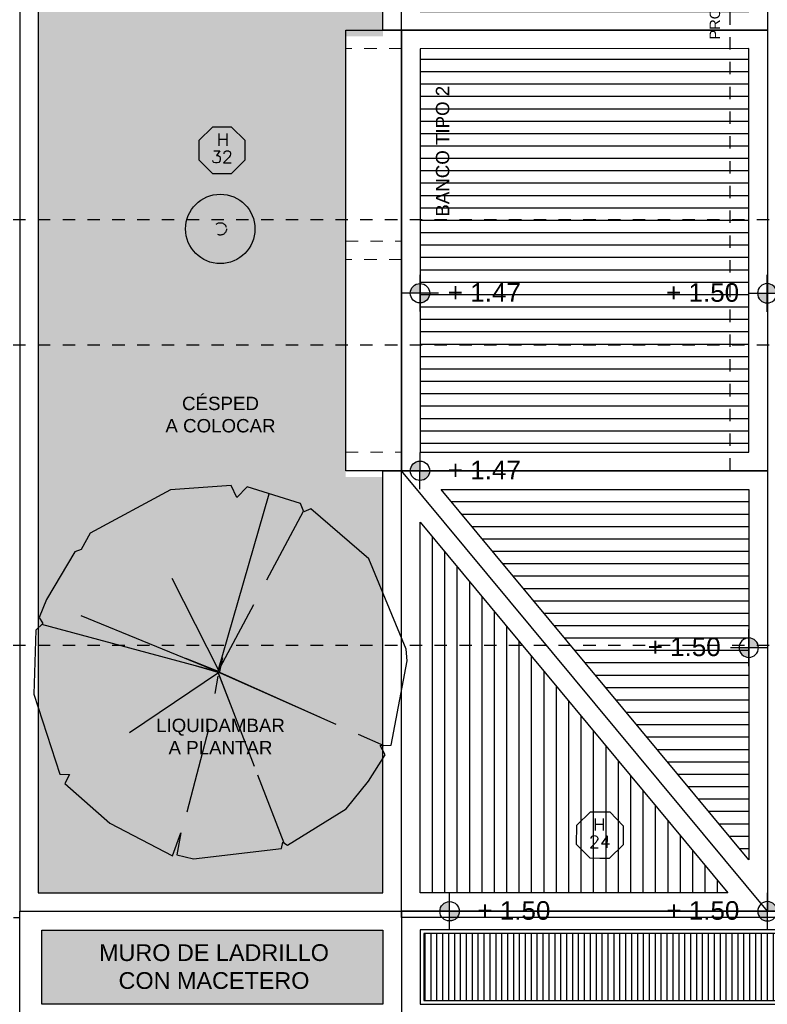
# Model space of a CAD drawing. Header units: metres. Extents: x -4243 to 4656, y 1445 to 4258.
# Tile 6 of 42: x 4456 to 4462, y 1568 to 1576. Entities that reach past the tile are written whole.
import ezdxf
from ezdxf.enums import TextEntityAlignment as Align

# ---------------------------------------------------------------- set-up
doc = ezdxf.new("R2010")
doc.units = ezdxf.units.M
doc.header["$LTSCALE"] = 0.3
for name, pattern in [('ACAD_ISO12W100', [21, 12, -3, 0, -3, 0, -3]), ('CAIF XREF PLANTAS 603$0$RAYITAS', [0.375, 0.25, -0.125]), ('DASHDOT', [1, 0.5, -0.25, 0, -0.25]), ('RAYITAS', [0.375, 0.25, -0.125])]:
    doc.linetypes.add(name, pattern=pattern)
for name, color, linetype in [('0 notas JP', 4, 'Continuous'), ('0.INA-Luminarias', 7, 'Continuous'), ('A ALUMINIO', 4, 'Continuous'), ('A HERRERÍA', 4, 'Continuous'), ('A MURO VISTO', 2, 'Continuous'), ('A PAVIMENTO', 253, 'Continuous'), ('A PROYEECIÓN CUBIERTA', 242, 'Continuous'), ('A VEGETACIÓN', 253, 'Continuous'), ('A-ALBA-1', 1, 'Continuous'), ('luminaria ext', 4, 'Continuous'), ('TXT', 3, 'Continuous'), ('TXT 1.100', 3, 'Continuous'), ('TXT PLANILLAS', 3, 'Continuous'), ('TXT TERMINACIONES', 3, 'Continuous')]:
    doc.layers.add(name, color=color, linetype=linetype)
doc.layers.add('04 gris', color=252, linetype='Continuous', lineweight=13)
doc.layers.add('A_PAVIMENTO EXT_', color=254, linetype='Continuous', lineweight=9)
doc.styles.add('arial', font='arial.ttf')
doc.styles.add('ROMANS', font='romans', dxfattribs={"height": 2})
doc.styles.add('Tahoma', font='tahoma.ttf')
doc.styles.add('TXT-ANOT', font='arial.ttf')

# ---------------------------------------------------------------- blocks, each defined once
blk = doc.blocks.new('*U516')
at = {"linetype": 'DASHDOT'}
blk.add_line((0, -7.94), (0, -1640.17), dxfattribs=at)
at = {"style": 'Tahoma', "flags": 8}
for tag, p in [('NOMBRE_DE_CORTE_1', (0, 0)), ('NOMBRE_DE_CORTE_2', (0, -1648.11))]:
    blk.add_attdef(tag, text='', height=4, dxfattribs=at).set_placement(p, align=Align.BOTTOM_CENTER)
for tag, p in [('NUMERO_DE_PAGINA_1', (0, -1.59)), ('NUMERO_DE_PAGINA_2', (0, -1649.7))]:
    blk.add_attdef(tag, text='', height=3, dxfattribs=at).set_placement(p, align=Align.TOP_CENTER)
blk = doc.blocks.new('CAIF XREF PLANTA 201$0$A4vp')
at = {"color": 0}
for p, q in [((0.403, 2.519), (-0.338, 2.495)), ((0.473, 2.464), (0.403, 2.519)), ((-0.759, 2.395), (-1.492, 1.962)), ((-0.634, 2.367), (-0.759, 2.395)), ((0.075, 0.051), (-0.651, 2.371)), ((-0.593, 2.45), (-0.634, 2.367)), ((-0.338, 2.495), (-0.593, 2.45)), ((0.722, 2.478), (0.473, 2.464)), ((1.787, 1.883), (0.722, 2.478)), ((0.075, 0.051), (-0.274, 1.989)), ((-1.492, 1.962), (-2.211, 1.095)), ((2.271, 1.233), (1.787, 1.883)), ((0.095, 0.047), (0.802, 1.23)), ((2.174, 1.081), (2.271, 1.233)), ((-2.211, 1.095), (-2.142, 0.984)), ((2.368, 1.04), (2.174, 1.081)), ((-2.28, 0.971), (-2.405, 0.183)), ((-2.142, 0.984), (-2.28, 0.971)), ((2.562, 0.321), (2.368, 1.04)), ((0.075, 0.051), (2.447, 0.743)), ((0.081, 0.029), (-1.243, 0.607)), ((0.077, 0.068), (-0.004, 0.507)), ((0.067, 0.041), (-0.028, 0.372)), ((2.492, 0.224), (2.562, 0.321)), ((-2.405, 0.183), (-2.322, -0.757)), ((1.459, 0.155), (2.498, 0.232)), ((2.427, -0.843), (2.575, 0.169)), ((2.575, 0.169), (2.492, 0.224)), ((0.075, 0.051), (-0.73, -1.037)), ((0.069, 0.047), (-0.209, -0.331)), ((0.025, 0.017), (-0.193, -0.071)), ((0.072, 0.021), (0.268, 0.092)), ((0.075, 0.051), (1.091, 0.127)), ((0.075, 0.051), (0.328, -1.653)), ((0.081, 0.029), (0.294, -1.427)), ((-1.722, -0.609), (-0.631, -0.257)), ((-2.322, -0.757), (-2.004, -0.688)), ((-2.004, -0.688), (-2.28, -0.799)), ((-2.28, -0.799), (-2.209, -1.015)), ((1.677, -1.908), (2.427, -0.843)), ((-2.209, -1.015), (-1.464, -1.933)), ((-0.803, -1.136), (-1.381, -1.917)), ((-1.464, -1.933), (-1.381, -1.905)), ((-1.381, -1.905), (-1.381, -1.974)), ((1.553, -2.003), (1.677, -1.908)), ((-1.381, -1.974), (-0.551, -2.375)), ((0.376, -1.978), (0.431, -2.347)), ((0.486, -2.43), (1.553, -2.003)), ((0.334, -2.43), (0.403, -2.306)), ((0.403, -2.306), (0.486, -2.43)), ((-0.551, -2.375), (-0.081, -2.43)), ((-0.081, -2.43), (0.334, -2.43))]:
    blk.add_line(p, q, dxfattribs=at)
blk = doc.blocks.new('*U519')
at = {"color": 0, "linetype": 'ByBlock', "ltscale": 0.1}
blk.add_lwpolyline([(0, 0.344), (0.119, 0.344), (0.288, 0.175), (0.288, -0.064), (0.119, -0.233), (0, -0.233), (-0.119, -0.233), (-0.288, -0.064), (-0.288, 0.175), (-0.119, 0.344)], close=True, dxfattribs=at)
at = {"color": 0, "style": 'ROMANS', "width": 1.1}
blk.add_text('H', height=0.15, dxfattribs=at).set_placement((-0.088, 0.112))
at = {"color": 0, "linetype": 'ByBlock', "style": 'ROMANS', "width": 1.05}
blk.add_attdef('NRO', text='', height=0.15, dxfattribs=at).set_placement((0, -0.027), align=Align.MIDDLE)
blk = doc.blocks.new('Banco padres planta')
at = {"layer": '04 gris', "linetype": 'RAYITAS', "ltscale": 0.3}
for points in [[(-0.45, 3.5575), (0, 3.5575), (0, 3.4075), (-0.45, 3.4075)], [(-0.45, 1.8538), (0, 1.8538), (0, 1.7037), (-0.45, 1.7037)], [(-0.45, 0.15), (0, 0.15), (0, 0), (-0.45, 0)]]:
    blk.add_lwpolyline(points, close=True, dxfattribs=at)
at = {"layer": 'A MURO VISTO'}
blk.add_lwpolyline([(-0.45, 3.5575), (0, 3.5575), (0, 0), (-0.45, 0)], close=True, dxfattribs=at)
blk = doc.blocks.new('Pav 1')
at = {"layer": 'A PAVIMENTO'}
h = blk.add_hatch(dxfattribs=at)
h.set_pattern_fill('_USER', color=256, scale=0.1, pattern_type=0)
h.set_pattern_definition([(0, (4461.9332, 1582.71921), (0, 0.1), [])])
edge = h.paths.add_edge_path()
edge.add_line((4461.9332, 1582.7192), (4459.2812, 1582.7185))
edge.add_line((4459.2812, 1582.7185), (4459.2812, 1579.4617))
edge.add_line((4459.2812, 1579.4617), (4461.9332, 1579.4617))
edge.add_line((4461.9332, 1579.4617), (4461.9332, 1582.7192))
blk.add_lwpolyline([(4459.1312, 1582.8692), (4462.0833, 1582.8692), (4462.0833, 1579.3117), (4459.1312, 1579.3117)], close=True, dxfattribs=at)
blk.add_lwpolyline([(4461.9332, 1582.7192), (4459.2812, 1582.7185), (4459.2812, 1579.4617), (4461.9332, 1579.4617), (4461.9332, 1582.7192)], dxfattribs=at)
blk = doc.blocks.new('Reguera 1')
at = {"layer": 'A HERRERÍA'}
h = blk.add_hatch(dxfattribs=at)
h.set_pattern_fill('LINE', color=252, scale=0.015, angle=450)
h.set_pattern_definition([(90, (-3704.41238, -1648.74289), (-0.047625, -1e-17), [])])
h.paths.add_polyline_path([(-10.0819, -0.7195), (3.2458, -0.7191), (3.2458, -0.1792), (-10.0819, -0.1796)])
at = {"layer": 'A HERRERÍA', "color": 252}
for points in [[(3.4258, 0.0008), (-10.2619, 0.0008), (-10.2619, -0.8991), (3.4258, -0.8992)], [(3.2458, -0.1791), (-10.0819, -0.1792), (-10.0819, -0.7191), (3.2458, -0.7191)]]:
    blk.add_lwpolyline(points, close=True, dxfattribs=at)
blk.add_lwpolyline([(3.2758, -0.1491), (-10.1119, -0.1492), (-10.1119, -0.7491), (3.2758, -0.7491), (3.2758, -0.1491), (3.2758, -0.1491)], dxfattribs=at)
blk = doc.blocks.new('H222')
at = {"layer": 'A HERRERÍA'}
for points in [[(-0.7, 0), (-0.7, -0.05), (-0.75, -0.05), (-0.75, 0)], [(-0.05, -0.05), (-0.05, 0), (-0.1, 0), (-0.1, -0.05)], [(-0.128, -0.05), (-0.1278, -0.65), (-0.0998, -0.65), (-0.1, -0.05)], [(0, -0.05), (0, 0), (-0.05, 0), (-0.05, -0.05)]]:
    blk.add_lwpolyline(points, close=True, dxfattribs=at)
blk.add_arc((-0.0989, -0.0496), 0.6011, 178.9406, 267.23667, dxfattribs=at)
blk = doc.blocks.new('Fence 1')
at = {"layer": 'A HERRERÍA'}
blk.add_lwpolyline([(0, 0), (3.3522, 0), (3.3522, -0.05), (0, -0.05)], close=True, dxfattribs=at)
at = {"layer": 'A HERRERÍA', "xscale": -1, "rotation": 180}
blk.add_blockref('H222', (4.1022, -0.05), dxfattribs=at)
blk = doc.blocks.new('NIVEL')
h = blk.add_hatch(color=256)
h.paths.add_polyline_path([(0, 0.0782, 0.414214), (-0.0782, 0), (0, 0)])
h.paths.add_polyline_path([(0.0782, 0), (0, 0), (0, -0.0782, 0.414214)])
for p, q in [((0, -0.1483), (0, 0.1483)), ((0.1483, 0), (-0.1483, 0))]:
    blk.add_line(p, q)
blk.add_circle((0, 0), 0.0782)
at = {"style": 'arial'}
blk.add_attdef('NIVEL', (0.2249, -0.0682), '', height=0.15, dxfattribs=at)
blk = doc.blocks.new('luminaria urbana')
at = {"layer": '0.INA-Luminarias', "linetype": 'CAIF XREF PLANTAS 603$0$RAYITAS', "ltscale": 0.5}
blk.add_circle((0, 0), 0.05, dxfattribs=at)
at = {"layer": 'A ALUMINIO'}
blk.add_circle((0, 0), 0.28, dxfattribs=at)

msp = doc.modelspace()

# ---------------------------------------------------------------- hatches: boundary and pattern name
at = {"layer": 'A PAVIMENTO'}
h = msp.add_hatch(dxfattribs=at)
h.set_pattern_fill('_USER', color=256, scale=0.1, pattern_type=0)
h.set_pattern_definition([(360, (4461.93332, 1572.04672), (1e-16, 0.1), [])])
h.paths.add_polyline_path([(4459.45123, 1572.04605), (4461.9332, 1572.04605), (4461.9333, 1569.05477)])
h = msp.add_hatch(dxfattribs=at)
h.set_pattern_fill('_USER', color=256, scale=0.1, angle=-270, pattern_type=0)
h.set_pattern_definition([(90, (4459.28129, 1568.78922), (-0.1, 9e-17), [])])
h.paths.add_polyline_path([(4459.28119, 1571.78116), (4461.76382, 1568.78922), (4459.28119, 1568.78922)])
at = {"layer": 'A_PAVIMENTO EXT_'}
h = msp.add_hatch(dxfattribs=at)
h.set_pattern_fill('AR-CONC', color=252, scale=0.004)
h.set_pattern_definition([(50, (-4e-07, -0.05155), (0.728738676, -0.06375634), [0.0762, -0.8382]), (355, (-4e-07, -0.05155), (-0.14097369, 0.76422738), [0.06096, -0.67056234]), (100.451445, (0.0607, -0.0569), (0.58776499, 0.70047101), [0.06476004, -0.71236098]), (46.1842, (-4e-07, 0.15165), (1.08431616, -0.16816931), [0.1143, -1.2573]), (96.635558, (0.0904, 0.1376), (0.94961654, 0.9897045), [0.0971401, -1.06854243]), (351.18415, (-4e-07, 0.1516), (0.94961654, 0.9897045), [0.09143987, -1.00583893]), (21, (0.1016, 0.10085), (0.606457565, -0.40906079), [0.0762, -0.8382]), (326, (0.1016, 0.10085), (0.24720811, 0.73675186), [0.06096, -0.67056]), (71.451445, (0.15214, 0.06676), (0.85366568, 0.32769108), [0.06476004, -0.71235975]), (37.5, (-4e-07, -0.05155), (0.012354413, 0.338220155), [0, -0.662432, 0, -0.68072, 0, -0.6731]), (7.5, (-4e-07, -0.05155), (0.26727865, 0.4007223), [0, -0.388112, 0, -0.647192, 0, -0.25654]), (327.5, (-0.22657, -0.05155), (0.54236238, -0.022914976), [0, -0.254, 0, -0.79248, 0, -1.05156]), (317.5, (-0.32817, -0.05155), (0.592516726, 0.101705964), [0, -0.3302, 0, -0.526288, 0, -0.74676])])
h.paths.add_polyline_path([(4496.09429, 1592.61769), (4462.48328, 1592.61769), (4462.48329, 1589.66294), (4462.13353, 1589.66294), (4462.13353, 1587.88037), (4466.83362, 1587.88037), (4466.83362, 1590.37486), (4466.62857, 1590.37486), (4466.62857, 1590.77486), (4473.09367, 1590.77486), (4473.09367, 1590.37061), (4472.87353, 1590.37486), (4472.87353, 1587.88037), (4495.14429, 1587.88037), (4495.14429, 1588.93037), (4496.09429, 1588.93037)])
h.paths.add_polyline_path([(4499.509, 1564.50869), (4485.37438, 1564.50869), (4485.37438, 1566.38925), (4462.0832, 1566.4408), (4462.0832, 1563.85423), (4499.65796, 1558.70844)])
h.paths.add_polyline_path([(4459.13117, 1591.51449), (4456.0512, 1591.51449), (4456.0512, 1593.93894), (4459.13117, 1593.93894)])
h.paths.add_polyline_path([(4456.20119, 1568.78922), (4458.9812, 1568.78922), (4458.9812, 1572.14516), (4458.68118, 1572.14516), (4458.6812, 1575.70266), (4458.98119, 1575.70266), (4458.98119, 1579.26016), (4458.68118, 1579.26016), (4458.6812, 1582.86922), (4458.98119, 1582.86922), (4458.9812, 1587.67882), (4456.20119, 1587.67882)])
h.paths.add_polyline_path([(4456.23049, 1568.48766), (4458.98119, 1568.48766), (4458.98119, 1567.88932), (4456.23049, 1567.88932)])

# ---------------------------------------------------------------- linework, layer by layer
at = {"layer": 'A HERRERÍA', "color": 2}
for points in [[(4456.05119, 1568.63922), (4459.13119, 1568.63922), (4459.13119, 1567.73932), (4456.05119, 1567.73932)], [(4456.23049, 1568.48766), (4458.98119, 1568.48766), (4458.98119, 1567.88932), (4456.23049, 1567.88932)]]:
    msp.add_lwpolyline(points, close=True, dxfattribs=at)
at = {"layer": 'A HERRERÍA'}
for points in [[(4462.43351, 1568.63922), (4459.1312, 1568.63922)], [(4462.43351, 1568.63922), (4459.1312, 1568.63922)], [(4456.00119, 1568.58844), (4456.0512, 1568.58844)]]:
    msp.add_lwpolyline(points, dxfattribs=at)
at = {"layer": 'A PAVIMENTO'}
for points in [[(4459.13129, 1572.19672), (4462.0832, 1572.19688), (4462.0832, 1568.63922), (4459.13118, 1572.19672)], [(4459.13129, 1572.19672), (4462.08339, 1572.19672), (4462.08339, 1568.63922), (4459.13129, 1568.63922)], [(4459.45123, 1572.04605), (4461.9332, 1572.04605), (4461.9333, 1569.05477)], [(4459.28119, 1571.78116), (4461.76382, 1568.78922), (4459.28119, 1568.78922)]]:
    msp.add_lwpolyline(points, close=True, dxfattribs=at)
at = {"layer": 'A PROYEECIÓN CUBIERTA', "linetype": 'RAYITAS'}
msp.add_lwpolyline([(4496.39429, 1583.36921), (4496.39429, 1571.95095), (4493.81427, 1571.95095), (4493.81427, 1568.33925), (4481.11624, 1568.33925), (4481.11624, 1571.33922), (4472.51904, 1571.33922), (4472.51904, 1568.33925), (4462.88353, 1568.33925), (4462.87445, 1572.19672), (4461.7833, 1572.19672), (4461.7833, 1583.36921), (4496.39429, 1583.36921)], dxfattribs=at)
at = {"layer": 'A-ALBA-1'}
for points in [[(4456.05119, 1568.63922), (4459.1312, 1568.63922), (4459.1312, 1587.88037), (4456.05119, 1587.88037)], [(4456.20119, 1568.78922), (4458.9812, 1568.78922), (4458.9812, 1572.19672), (4459.1323, 1572.19578), (4459.1312, 1575.75422), (4458.9812, 1575.75422), (4458.9812, 1579.31171), (4459.1312, 1579.31171), (4459.13162, 1582.86953), (4458.9812, 1582.86922), (4458.9812, 1587.73037), (4456.20119, 1587.73037)]]:
    msp.add_lwpolyline(points, close=True, dxfattribs=at)

# ---------------------------------------------------------------- block references
for p in [(0, -3.5575), (0, -7.115)]:
    msp.add_blockref('Pav 1', p)
at = {"layer": '0 notas JP', "linetype": 'ACAD_ISO12W100', "yscale": 0.035, "zscale": 0.035, "rotation": 90}
for p, xscale in [((4446.72019, 1574.22576), -0.035), ((4446.72019, 1573.21145), 0.035), ((4446.72019, 1570.78865), -0.035)]:
    msp.add_blockref('*U516', p, dxfattribs=dict(at, xscale=xscale))
at = {"layer": '04 gris'}
msp.add_blockref('Banco padres planta', (4459.13118, 1572.19672), dxfattribs=at)
at = {"layer": 'A HERRERÍA'}
msp.add_blockref('Fence 1', (4459.13119, 1568.63922), dxfattribs=at)
at = {"layer": 'A PAVIMENTO'}
msp.add_blockref('Reguera 1', (4469.39324, 1568.63837), dxfattribs=at)
at = {"layer": 'A VEGETACIÓN', "xscale": 0.6047312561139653, "yscale": 0.6047312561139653, "zscale": 0.6047312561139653, "rotation": 57.58261468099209}
for p in [(4457.64161, 1577.44394), (4457.65037, 1570.51909)]:
    msp.add_blockref('CAIF XREF PLANTA 201$0$A4vp', p, dxfattribs=at)
at = {"layer": 'luminaria ext'}
msp.add_blockref('luminaria urbana', (4457.66928, 1574.14868), dxfattribs=at)
at = {"layer": 'TXT 1.100', "rotation": 359.9658878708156}
for p in [(4459.2807, 1573.62952), (4459.28062, 1572.19569)]:
    msp.add_blockref('NIVEL', p, dxfattribs=at).add_auto_attribs({'NIVEL': '+ 1.47'})
at = {"layer": 'TXT 1.100'}
ref = msp.add_blockref('NIVEL', (4462.08157, 1573.62873), dxfattribs=dict(at, xscale=-1))
ref.add_attrib('NIVEL', '+ 1.50', (4461.26659, 1573.56049), dxfattribs={"layer": '0', "height": 0.15, "style": 'arial'})
ref = msp.add_blockref('NIVEL', (4461.93322, 1570.76786), dxfattribs=dict(at, xscale=-1))
ref.add_attrib('NIVEL', '+ 1.50', (4461.11825, 1570.69962), dxfattribs={"layer": '0', "height": 0.15, "style": 'arial'})
msp.add_blockref('NIVEL', (4459.5193, 1568.63922), dxfattribs=at).add_auto_attribs({'NIVEL': '+ 1.50'})
ref = msp.add_blockref('NIVEL', (4462.08339, 1568.63922), dxfattribs=dict(at, xscale=-1))
ref.add_attrib('NIVEL', '+ 1.50', (4461.26842, 1568.57098), dxfattribs={"layer": '0', "height": 0.15, "style": 'arial'})
at = {"layer": 'TXT PLANILLAS'}
ref = msp.add_blockref('*U519', (4457.68264, 1574.74771), dxfattribs=dict(at, xscale=-0.65, yscale=0.65, zscale=0.65))
ref.add_attrib('NRO', '32', dxfattribs={"layer": '0', "color": 0, "linetype": 'ByBlock', "height": 0.0975, "style": 'ROMANS', "width": 1.05}).set_placement((4457.68264, 1574.73011), align=Align.MIDDLE)
at = {"layer": 'TXT PLANILLAS', "xscale": 0.6499999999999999, "yscale": 0.6499999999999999, "zscale": 0.6499999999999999, "rotation": 359.4888141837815}
msp.add_blockref('*U519', (4460.73191, 1569.21828), dxfattribs=at).add_auto_attribs({'NRO': '24'})

# ---------------------------------------------------------------- texts
at = {"layer": 'TXT', "insert": (4459.46331, 1574.77561), "char_height": 0.135, "attachment_point": 5, "rotation": 90, "style": 'TXT-ANOT'}
msp.add_mtext_dynamic_manual_height_columns('{\\H0.8x;BANCO TIPO 2}', width=2.2307233, gutter_width=0.000625, heights=[0], dxfattribs=at)
at = {"layer": 'TXT', "char_height": 0.135, "attachment_point": 5, "style": 'TXT-ANOT'}
for s, insert in [('{\\H0.8x;CÉSPED\\PA COLOCAR }', (4457.67093, 1572.649)), ('{\\H0.8x;LIQUIDAMBAR \\PA PLANTAR }', (4457.67093, 1570.05037))]:
    msp.add_mtext_dynamic_manual_height_columns(s, width=2.2307233, gutter_width=0.000625, heights=[0], dxfattribs=dict(at, insert=insert))
at = {"layer": 'TXT', "ltscale": 0.3, "insert": (4457.61851, 1568.1921), "char_height": 0.135, "width": 3.4552291, "attachment_point": 5, "rotation": 0.011622, "style": 'TXT-ANOT'}
msp.add_mtext('MURO DE LADRILLO \\PCON MACETERO', dxfattribs=at)
at = {"layer": 'TXT TERMINACIONES', "insert": (4461.66006, 1576.69519), "char_height": 0.105, "attachment_point": 5, "rotation": 90, "style": 'TXT-ANOT'}
msp.add_mtext_dynamic_manual_height_columns('{\\H0.8x;PROYECCIÓN CUBIERTA ISOPANEL}', width=2.9745119, gutter_width=0.000625, heights=[0], dxfattribs=at)

doc.saveas('drawing.dxf')
